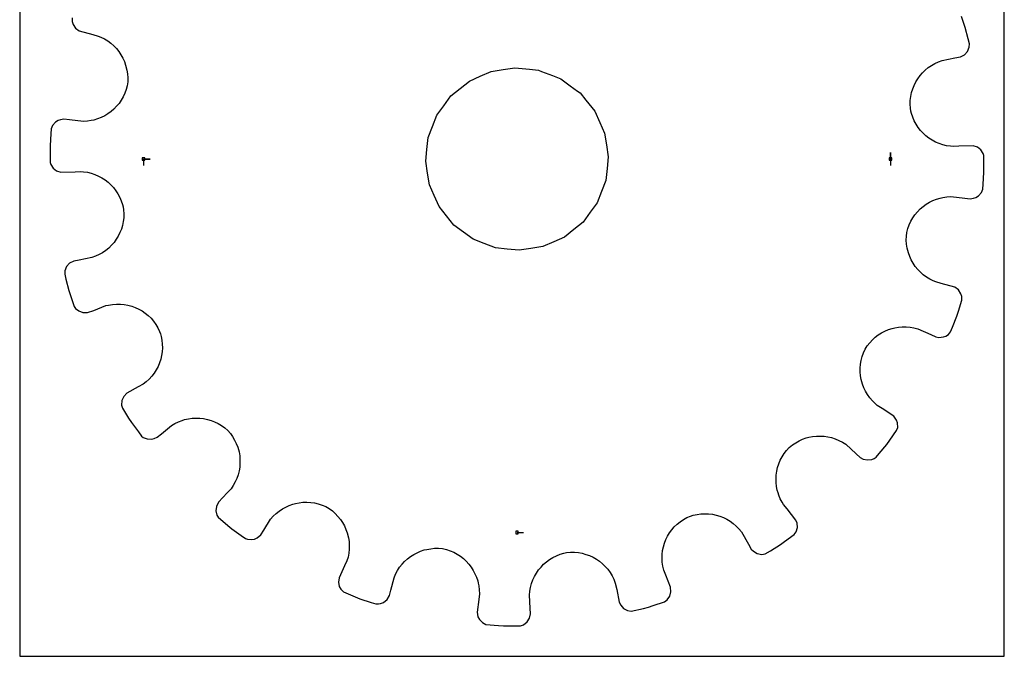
# Model space of a CAD drawing. Extents: x 0 to 216, y 0 to 279.
# Tile 1 of 2: x 0 to 216, y 0 to 140. Entities that reach past the tile are written whole.
import ezdxf

# ---------------------------------------------------------------- set-up
doc = ezdxf.new("R2010")
doc.units = 0

msp = doc.modelspace()

# ---------------------------------------------------------------- linework, layer by layer
at = {"layer": 'annotation', "color": 1}
for p, q in [((190.959435, 109.051908), (190.959435, 110.480658)), ((190.959435, 109.051908), (190.959435, 110.480658)), ((190.959435, 110.480658), (190.959435, 109.051908)), ((27.144382, 109.051908), (28.573132, 109.051908)), ((27.144382, 109.051908), (28.573132, 109.051908)), ((28.573132, 109.051908), (27.144382, 109.051908)), ((27.144382, 109.051908), (27.144382, 107.623158)), ((190.959435, 109.051908), (190.959435, 107.623158)), ((109.051908, 27.144382), (110.480658, 27.144382))]:
    msp.add_line(p, q, dxfattribs=at)
at = {"layer": 'boundary', "color": 5}
for p, q in [((11.487747, 139.978734), (11.481042, 139.232808)), ((11.481042, 139.232808), (11.710804, 138.585582)), ((11.710804, 138.585582), (12.244566, 137.77422)), ((207.338126, 137.87959), (206.516212, 140.323388)), ((12.244566, 137.77422), (13.03857, 137.184109)), ((13.03857, 137.184109), (16.040161, 136.323893)), ((16.040161, 136.323893), (17.222766, 136.019756)), ((17.222766, 136.019756), (17.787685, 135.777808)), ((207.966418, 135.379001), (207.338126, 137.87959)), ((17.787685, 135.777808), (18.565457, 135.387357)), ((18.565457, 135.387357), (19.298034, 134.936186)), ((19.298034, 134.936186), (19.982613, 134.428619)), ((19.982613, 134.428619), (20.616879, 133.868631)), ((20.616879, 133.868631), (21.198648, 133.26018)), ((208.237609, 134.299665), (207.966418, 135.379001)), ((208.200872, 133.554472), (208.237609, 134.299665)), ((21.198648, 133.26018), (21.72553, 132.607231)), ((21.72553, 132.607231), (22.195232, 131.91394)), ((22.195232, 131.91394), (22.605319, 131.184203)), ((206.25765, 131.458581), (207.15471, 131.923915)), ((207.15471, 131.923915), (207.818905, 132.648011)), ((207.818905, 132.648011), (208.200872, 133.554472)), ((22.605319, 131.184203), (22.953443, 130.422087)), ((22.953443, 130.422087), (23.23721, 129.631547)), ((23.23721, 129.631547), (23.513676, 128.569029)), ((199.224561, 129.103659), (199.923697, 129.588218)), ((199.923697, 129.588218), (200.668622, 130.014584)), ((200.668622, 130.014584), (201.455901, 130.379251)), ((201.455901, 130.379251), (202.283934, 130.677897)), ((202.283934, 130.677897), (205.059586, 131.223207)), ((205.059586, 131.223207), (206.25765, 131.458581)), ((23.513676, 128.569029), (23.640747, 127.728248)), ((23.640747, 127.728248), (23.695659, 126.872354)), ((197.424411, 127.340589), (197.972416, 127.975967)), ((197.972416, 127.975967), (198.573365, 128.564831)), ((198.573365, 128.564831), (199.224561, 129.103659)), ((23.676641, 126.005058), (23.580252, 125.131199)), ((23.695659, 126.872354), (23.676641, 126.005058)), ((196.125478, 125.194556), (196.498775, 125.945937)), ((196.498775, 125.945937), (196.932293, 126.662734)), ((196.932293, 126.662734), (197.424411, 127.340589)), ((23.055706, 123.465424), (22.693611, 122.687233)), ((23.352333, 124.281137), (23.055706, 123.465424)), ((23.580252, 125.131199), (23.352333, 124.281137)), ((195.397105, 122.770155), (195.572138, 123.60278)), ((195.572138, 123.60278), (195.815903, 124.412242)), ((195.815903, 124.412242), (196.125478, 125.194556)), ((21.787796, 121.255048), (21.251648, 120.606576)), ((22.269936, 121.949462), (21.787796, 121.255048)), ((22.693611, 122.687233), (22.269936, 121.949462)), ((195.263094, 121.050647), (195.293528, 121.917946)), ((195.308602, 120.171975), (195.263094, 121.050647)), ((195.293528, 121.917946), (195.397105, 122.770155)), ((19.353143, 118.967004), (18.635473, 118.532056)), ((20.030203, 119.4599), (19.353143, 118.967004)), ((20.664677, 120.007099), (20.030203, 119.4599)), ((21.251648, 120.606576), (20.664677, 120.007099)), ((195.433696, 119.570465), (195.308602, 120.171975)), ((195.562977, 119.060369), (195.433696, 119.570465)), ((195.832914, 118.239797), (195.562977, 119.060369)), ((7.827249, 117.131107), (7.183614, 116.387554)), ((8.424729, 117.468971), (7.827249, 117.131107)), ((8.983232, 117.664638), (8.424729, 117.468971)), ((9.679682, 117.780093), (8.983232, 117.664638)), ((10.891855, 117.633738), (9.679682, 117.780093)), ((13.9654, 117.303204), (10.891855, 117.633738)), ((14.839523, 117.354194), (13.9654, 117.303204)), ((15.694594, 117.47932), (14.839523, 117.354194)), ((16.28167, 117.601724), (15.694594, 117.47932)), ((17.096241, 117.846498), (16.28167, 117.601724)), ((17.882338, 118.157486), (17.096241, 117.846498)), ((18.635473, 118.532056), (17.882338, 118.157486)), ((196.169053, 117.453802), (195.832914, 118.239797)), ((196.568033, 116.705425), (196.169053, 117.453802)), ((197.026125, 115.997718), (196.568033, 116.705425)), ((6.843079, 114.579704), (6.6675, 112.007266)), ((6.918865, 115.690053), (6.843079, 114.579704)), ((7.183614, 116.387554), (6.918865, 115.690053)), ((197.540383, 115.333511), (197.026125, 115.997718)), ((198.106885, 114.71634), (197.540383, 115.333511)), ((198.72214, 114.149141), (198.106885, 114.71634)), ((199.383166, 113.634812), (198.72214, 114.149141)), ((200.086411, 113.17647), (199.383166, 113.634812)), ((200.827615, 112.777595), (200.086411, 113.17647)), ((201.603818, 112.441104), (200.827615, 112.777595)), ((202.411807, 112.169897), (201.603818, 112.441104)), ((6.6675, 112.007266), (6.679096, 110.894397)), ((6.679096, 110.894397), (6.705963, 108.316122)), ((203.247801, 111.967224), (202.411807, 112.169897)), ((204.108173, 111.83632), (203.247801, 111.967224)), ((204.720204, 111.78074), (204.108173, 111.83632)), ((205.938854, 111.856936), (204.720204, 111.78074)), ((209.059436, 111.966317), (205.938854, 111.856936)), ((209.997138, 111.650412), (209.059436, 111.966317)), ((210.754893, 111.043888), (209.997138, 111.650412)), ((211.241202, 110.28477), (210.754893, 111.043888)), ((211.397854, 109.787695), (211.241202, 110.28477)), ((6.705963, 108.316122), (6.862615, 107.819047)), ((211.42472, 107.20942), (211.397854, 109.787695)), ((6.862615, 107.819047), (7.348924, 107.059928)), ((7.348924, 107.059928), (8.106679, 106.453404)), ((8.106679, 106.453404), (9.04438, 106.1375)), ((9.04438, 106.1375), (12.164963, 106.246881)), ((12.164963, 106.246881), (13.383613, 106.323076)), ((13.383613, 106.323076), (13.995644, 106.267497)), ((13.995644, 106.267497), (14.856016, 106.136592)), ((14.856016, 106.136592), (15.69201, 105.93392)), ((15.69201, 105.93392), (16.499998, 105.662712)), ((211.260737, 103.524113), (211.436317, 106.096551)), ((211.436317, 106.096551), (211.42472, 107.20942)), ((16.499998, 105.662712), (17.276202, 105.326222)), ((17.276202, 105.326222), (18.017406, 104.927346)), ((18.017406, 104.927346), (18.720651, 104.469004)), ((18.720651, 104.469004), (19.381677, 103.954676)), ((19.381677, 103.954676), (19.996932, 103.387477)), ((19.996932, 103.387477), (20.563434, 102.770306)), ((20.563434, 102.770306), (21.077692, 102.106099)), ((21.077692, 102.106099), (21.535784, 101.398392)), ((210.276567, 100.97271), (210.920203, 101.716262)), ((210.920203, 101.716262), (211.184952, 102.413764)), ((211.184952, 102.413764), (211.260737, 103.524113)), ((21.535784, 101.398392), (21.934764, 100.650015)), ((21.934764, 100.650015), (22.270903, 99.86402)), ((22.270903, 99.86402), (22.54084, 99.043447)), ((198.750674, 99.136813), (199.468344, 99.571761)), ((199.468344, 99.571761), (200.221479, 99.946331)), ((200.221479, 99.946331), (201.007576, 100.257319)), ((201.007576, 100.257319), (201.822147, 100.502093)), ((201.822147, 100.502093), (202.409223, 100.624496)), ((202.409223, 100.624496), (203.264293, 100.749623)), ((203.264293, 100.749623), (204.138417, 100.800612)), ((204.138417, 100.800612), (207.211962, 100.470079)), ((207.211962, 100.470079), (208.424135, 100.323724)), ((208.424135, 100.323724), (209.120585, 100.439179)), ((209.120585, 100.439179), (209.679088, 100.634846)), ((209.679088, 100.634846), (210.276567, 100.97271)), ((22.54084, 99.043447), (22.670121, 98.533352)), ((22.670121, 98.533352), (22.795215, 97.931842)), ((22.795215, 97.931842), (22.840723, 97.053169)), ((196.316021, 96.848769), (196.852169, 97.49724)), ((196.852169, 97.49724), (197.43914, 98.096717)), ((197.43914, 98.096717), (198.073614, 98.643917)), ((198.073614, 98.643917), (198.750674, 99.136813)), ((22.706711, 95.333662), (22.531679, 94.501037)), ((22.810289, 96.185871), (22.706711, 95.333662)), ((22.840723, 97.053169), (22.810289, 96.185871)), ((195.048111, 94.638393), (195.410206, 95.416584)), ((195.410206, 95.416584), (195.833881, 96.154355)), ((195.833881, 96.154355), (196.316021, 96.848769)), ((21.978338, 92.90926), (21.605042, 92.15788)), ((22.287914, 93.691575), (21.978338, 92.90926)), ((22.531679, 94.501037), (22.287914, 93.691575)), ((194.427176, 92.098759), (194.523565, 92.972617)), ((194.523565, 92.972617), (194.751484, 93.822679)), ((194.751484, 93.822679), (195.048111, 94.638393)), ((20.679407, 90.763228), (20.131401, 90.12785)), ((21.171524, 91.441083), (20.679407, 90.763228)), ((21.605042, 92.15788), (21.171524, 91.441083)), ((194.408158, 91.231463), (194.427176, 92.098759)), ((194.46307, 90.375569), (194.408158, 91.231463)), ((18.879256, 89.000158), (18.18012, 88.515598)), ((19.530452, 89.538986), (18.879256, 89.000158)), ((20.131401, 90.12785), (19.530452, 89.538986)), ((194.590141, 89.534788), (194.46307, 90.375569)), ((194.866608, 88.47227), (194.590141, 89.534788)), ((11.846168, 86.645235), (10.949107, 86.179902)), ((13.044231, 86.880609), (11.846168, 86.645235)), ((15.819883, 87.425919), (13.044231, 86.880609)), ((16.647916, 87.724566), (15.819883, 87.425919)), ((17.435195, 88.089232), (16.647916, 87.724566)), ((18.18012, 88.515598), (17.435195, 88.089232)), ((195.150374, 87.68173), (194.866608, 88.47227)), ((195.498498, 86.919613), (195.150374, 87.68173)), ((195.908585, 86.189876), (195.498498, 86.919613)), ((9.902945, 84.549345), (9.866207, 83.804152)), ((10.284912, 85.455806), (9.902945, 84.549345)), ((10.949107, 86.179902), (10.284912, 85.455806)), ((196.378287, 85.496585), (195.908585, 86.189876)), ((196.905169, 84.843637), (196.378287, 85.496585)), ((197.486938, 84.235186), (196.905169, 84.843637)), ((198.121204, 83.675198), (197.486938, 84.235186)), ((9.866207, 83.804152), (10.137399, 82.724815)), ((10.137399, 82.724815), (10.765691, 80.224227)), ((198.805783, 83.167631), (198.121204, 83.675198)), ((199.538359, 82.71646), (198.805783, 83.167631)), ((200.316132, 82.326009), (199.538359, 82.71646)), ((200.881051, 82.08406), (200.316132, 82.326009)), ((202.063656, 81.779923), (200.881051, 82.08406)), ((10.765691, 80.224227), (11.587604, 77.780429)), ((205.065247, 80.919708), (202.063656, 81.779923)), ((205.859251, 80.329597), (205.065247, 80.919708)), ((206.393012, 79.518235), (205.859251, 80.329597)), ((11.587604, 77.780429), (11.942369, 76.725604)), ((205.844933, 75.664634), (206.61607, 78.125083)), ((206.622774, 78.871009), (206.393012, 79.518235)), ((206.61607, 78.125083), (206.622774, 78.871009)), ((11.942369, 76.725604), (12.245119, 76.301409)), ((12.245119, 76.301409), (12.94233, 75.729568)), ((12.94233, 75.729568), (13.850502, 75.386712)), ((14.839845, 75.376059), (16.278633, 75.853113)), ((16.278633, 75.853113), (18.909097, 76.893435)), ((18.909097, 76.893435), (19.508382, 77.029829)), ((19.508382, 77.029829), (20.367171, 77.170981)), ((20.367171, 77.170981), (21.224828, 77.236461)), ((21.224828, 77.236461), (22.077051, 77.228303)), ((22.077051, 77.228303), (22.919467, 77.148146)), ((22.919467, 77.148146), (23.747884, 76.998044)), ((23.747884, 76.998044), (24.557859, 76.779367)), ((24.557859, 76.779367), (25.345254, 76.494447)), ((25.345254, 76.494447), (26.105952, 76.145228)), ((26.105952, 76.145228), (26.835565, 75.733354)), ((26.835565, 75.733354), (27.529695, 75.260465)), ((205.512085, 74.602622), (205.844933, 75.664634)), ((13.850502, 75.386712), (14.839845, 75.376059)), ((27.529695, 75.260465), (28.184339, 74.729049)), ((28.184339, 74.729049), (28.795158, 74.140644)), ((28.795158, 74.140644), (29.357643, 73.496727)), ((29.357643, 73.496727), (29.867805, 72.799778)), ((204.550237, 72.210302), (205.512085, 74.602622)), ((29.867805, 72.799778), (30.321495, 72.05176)), ((30.321495, 72.05176), (30.673188, 71.247565)), ((30.673188, 71.247565), (30.840337, 70.748221)), ((188.984145, 70.931022), (189.728123, 71.319472)), ((189.728123, 71.319472), (190.500415, 71.64417)), ((190.500415, 71.64417), (191.296406, 71.903665)), ((191.296406, 71.903665), (191.86705, 72.03781)), ((191.86705, 72.03781), (192.694868, 72.181678)), ((192.694868, 72.181678), (193.535171, 72.255804)), ((193.535171, 72.255804), (194.383287, 72.258603)), ((194.383287, 72.258603), (195.235451, 72.188201)), ((195.235451, 72.188201), (196.087407, 72.042929)), ((196.087407, 72.042929), (196.934522, 71.821266)), ((196.934522, 71.821266), (199.755647, 70.557006)), ((204.135072, 71.177698), (204.550237, 72.210302)), ((30.840337, 70.748221), (31.007427, 70.165423)), ((31.007427, 70.165423), (31.171905, 69.323214)), ((31.171905, 69.323214), (31.262641, 68.477194)), ((186.38511, 68.769546), (186.970191, 69.397578)), ((186.970191, 69.397578), (187.600849, 69.968435)), ((187.600849, 69.968435), (188.274311, 70.479801)), ((188.274311, 70.479801), (188.984145, 70.931022)), ((199.755647, 70.557006), (200.863343, 70.043172)), ((200.863343, 70.043172), (201.561365, 69.937842)), ((201.561365, 69.937842), (202.535524, 70.028846)), ((202.535524, 70.028846), (203.079681, 70.241068)), ((203.079681, 70.241068), (203.667504, 70.596273)), ((203.667504, 70.596273), (204.135072, 71.177698)), ((31.280987, 67.63192), (31.228193, 66.79205)), ((31.262641, 68.477194), (31.280987, 67.63192)), ((185.010226, 66.545754), (185.371492, 67.347509)), ((185.371492, 67.347509), (185.850843, 68.085542)), ((185.850843, 68.085542), (186.38511, 68.769546)), ((30.914324, 65.146261), (30.655845, 64.349559)), ((31.105624, 65.962164), (30.914324, 65.146261)), ((31.228193, 66.79205), (31.105624, 65.962164)), ((184.372344, 64.057257), (184.511286, 64.896224)), ((184.511286, 64.896224), (184.723508, 65.727296)), ((184.723508, 65.727296), (185.010226, 66.545754)), ((29.941923, 62.830319), (29.488768, 62.11642)), ((30.331352, 63.575996), (29.941923, 62.830319)), ((30.655845, 64.349559), (30.331352, 63.575996)), ((184.305998, 63.214724), (184.372344, 64.057257)), ((184.310351, 62.373489), (184.305998, 63.214724)), ((28.397215, 60.804286), (27.760848, 60.214079)), ((28.973329, 61.43959), (28.397215, 60.804286)), ((29.488768, 62.11642), (28.973329, 61.43959)), ((184.384858, 61.538138), (184.310351, 62.373489)), ((184.528789, 60.712905), (184.384858, 61.538138)), ((184.82531, 59.664076), (184.528789, 60.712905)), ((25.999165, 59.080015), (23.527758, 57.703574)), ((27.065907, 59.674132), (25.999165, 59.080015)), ((27.760848, 60.214079), (27.065907, 59.674132)), ((185.124792, 58.880166), (184.82531, 59.664076)), ((185.490025, 58.121775), (185.124792, 58.880166)), ((22.81837, 56.983636), (22.410396, 56.089866)), ((23.527758, 57.703574), (22.81837, 56.983636)), ((185.920326, 57.393095), (185.490025, 58.121775)), ((186.4144, 56.698866), (185.920326, 57.393095)), ((186.971679, 56.043475), (186.4144, 56.698866)), ((22.410396, 56.089866), (22.327046, 55.109992)), ((22.327046, 55.109992), (22.522687, 54.389967)), ((22.522687, 54.389967), (23.892707, 52.205643)), ((187.590712, 55.431784), (186.971679, 56.043475)), ((188.05299, 55.02727), (187.590712, 55.431784)), ((189.083722, 54.372586), (188.05299, 55.02727)), ((191.672713, 52.626842), (189.083722, 54.372586)), ((23.892707, 52.205643), (24.484053, 51.262817)), ((35.596777, 51.746197), (36.16809, 51.909575)), ((36.16809, 51.909575), (36.993941, 52.093438)), ((36.993941, 52.093438), (37.828054, 52.206299)), ((37.828054, 52.206299), (38.666141, 52.248982)), ((38.666141, 52.248982), (39.502958, 52.221244)), ((39.502958, 52.221244), (40.334365, 52.124198)), ((40.334365, 52.124198), (41.155504, 51.957835)), ((41.155504, 51.957835), (41.961701, 51.722503)), ((192.24571, 51.820101), (191.672713, 52.626842)), ((192.494306, 51.180118), (192.24571, 51.820101)), ((24.484053, 51.262817), (26.021293, 49.192755)), ((31.078248, 48.809463), (33.25853, 50.611716)), ((33.25853, 50.611716), (34.014018, 51.062288)), ((34.014018, 51.062288), (34.794942, 51.440379)), ((34.794942, 51.440379), (35.596777, 51.746197)), ((41.961701, 51.722503), (42.748686, 51.419553)), ((42.748686, 51.419553), (43.511299, 51.048378)), ((43.511299, 51.048378), (44.24521, 50.60997)), ((44.24521, 50.60997), (44.945795, 50.104732)), ((44.945795, 50.104732), (45.608411, 49.533221)), ((192.284139, 49.489675), (192.520868, 50.197162)), ((192.520868, 50.197162), (192.494306, 51.180118)), ((26.021293, 49.192755), (26.684817, 48.299248)), ((26.684817, 48.299248), (27.103608, 47.989114)), ((27.103608, 47.989114), (27.943263, 47.660995)), ((27.943263, 47.660995), (28.912979, 47.615533)), ((28.912979, 47.615533), (29.48869, 47.752534)), ((29.48869, 47.752534), (30.137167, 48.031551)), ((30.137167, 48.031551), (31.078248, 48.809463)), ((45.608411, 49.533221), (46.191465, 48.877321)), ((46.191465, 48.877321), (46.697518, 48.168679)), ((46.697518, 48.168679), (47.134738, 47.427279)), ((170.902931, 47.260285), (171.679431, 47.608015)), ((171.679431, 47.608015), (172.477525, 47.886665)), ((172.477525, 47.886665), (173.046382, 48.033103)), ((173.046382, 48.033103), (173.869771, 48.194052)), ((173.869771, 48.194052), (174.702298, 48.285255)), ((174.702298, 48.285255), (175.539131, 48.30665)), ((175.539131, 48.30665), (176.375665, 48.258167)), ((176.375665, 48.258167), (177.207174, 48.139484)), ((177.207174, 48.139484), (178.029419, 47.950246)), ((178.029419, 47.950246), (178.837055, 47.690545)), ((178.837055, 47.690545), (179.625961, 47.36009)), ((190.790355, 47.38802), (192.284139, 49.489675)), ((47.134738, 47.427279), (47.503176, 46.658498)), ((47.503176, 46.658498), (47.802653, 45.866914)), ((47.802653, 45.866914), (48.09631, 44.811897)), ((168.157497, 45.153854), (168.748902, 45.804613)), ((168.748902, 45.804613), (169.432641, 46.358442)), ((169.432641, 46.358442), (170.152032, 46.843874)), ((170.152032, 46.843874), (170.902931, 47.260285)), ((179.625961, 47.36009), (180.391377, 46.958648)), ((180.391377, 46.958648), (181.128462, 46.486136)), ((181.128462, 46.486136), (183.420875, 44.412026)), ((188.491457, 44.502919), (190.145588, 46.480876)), ((190.145588, 46.480876), (190.790355, 47.38802)), ((48.09631, 44.811897), (48.23624, 43.984626)), ((48.23624, 43.984626), (48.306412, 43.14983)), ((166.781706, 42.984098), (167.173591, 43.738857)), ((167.173591, 43.738857), (167.632079, 44.463768)), ((167.632079, 44.463768), (168.157497, 45.153854)), ((183.420875, 44.412026), (184.315602, 43.581051)), ((184.315602, 43.581051), (184.946529, 43.265414)), ((184.946529, 43.265414), (185.901312, 43.050789)), ((186.864675, 43.173186), (187.341522, 43.363796)), ((187.341522, 43.363796), (187.777479, 43.649167)), ((187.777479, 43.649167), (188.491457, 44.502919)), ((48.237196, 41.476092), (48.097308, 40.646533)), ((48.306752, 42.312118), (48.237196, 41.476092)), ((48.306412, 43.14983), (48.306752, 42.312118)), ((166.015127, 40.584444), (166.202464, 41.401992)), ((166.202464, 41.401992), (166.458511, 42.203291)), ((166.458511, 42.203291), (166.781706, 42.984098)), ((185.901312, 43.050789), (186.864675, 43.173186)), ((47.605848, 39.024752), (47.254013, 38.241798)), ((47.88677, 39.827445), (47.605848, 39.024752)), ((48.097308, 40.646533), (47.88677, 39.827445)), ((165.848324, 38.919068), (165.897356, 39.754984)), ((165.869919, 38.080165), (165.848324, 38.919068)), ((165.897356, 39.754984), (166.015127, 40.584444)), ((46.337213, 36.755828), (45.506239, 35.861101)), ((46.831158, 37.483952), (46.337213, 36.755828)), ((47.254013, 38.241798), (46.831158, 37.483952)), ((165.961457, 37.243967), (165.869919, 38.080165)), ((166.123722, 36.414687), (165.961457, 37.243967)), ((45.506239, 35.861101), (43.581052, 33.788215)), ((166.2871, 35.843375), (166.123722, 36.414687)), ((166.449823, 35.355026), (166.2871, 35.843375)), ((166.777431, 34.559495), (166.449823, 35.355026)), ((167.177375, 33.786241), (166.777431, 34.559495)), ((43.129174, 32.884959), (43.016955, 31.907935)), ((43.581052, 33.788215), (43.129174, 32.884959)), ((57.605793, 32.326659), (58.34449, 32.737727)), ((58.34449, 32.737727), (59.111381, 33.083177)), ((59.111381, 33.083177), (59.902637, 33.362818)), ((59.902637, 33.362818), (60.468612, 33.511047)), ((60.468612, 33.511047), (61.289333, 33.675564)), ((61.289333, 33.675564), (62.121633, 33.771003)), ((62.121633, 33.771003), (62.961094, 33.796506)), ((62.961094, 33.796506), (63.803236, 33.751476)), ((63.803236, 33.751476), (64.643278, 33.634421)), ((64.643278, 33.634421), (65.476731, 33.444293)), ((65.476731, 33.444293), (66.298992, 33.180035)), ((66.298992, 33.180035), (67.105782, 32.841245)), ((67.105782, 32.841245), (67.863027, 32.397497)), ((67.863027, 32.397497), (68.563321, 31.879786)), ((167.492101, 33.25853), (167.177375, 33.786241)), ((168.270013, 32.317448), (167.492101, 33.25853)), ((43.016955, 31.907935), (43.24062, 30.950468)), ((43.24062, 30.950468), (43.525991, 30.514511)), ((43.525991, 30.514511), (45.627124, 28.672206)), ((55.02727, 30.050827), (55.606385, 30.712639)), ((55.606385, 30.712639), (56.232138, 31.313208)), ((56.232138, 31.313208), (56.900321, 31.851801)), ((56.900321, 31.851801), (57.605793, 32.326659)), ((68.563321, 31.879786), (69.208228, 31.310026)), ((69.208228, 31.310026), (69.796323, 30.693109)), ((69.796323, 30.693109), (70.325626, 30.032552)), ((145.51891, 30.016758), (146.28218, 30.453029)), ((146.28218, 30.453029), (147.104041, 30.768215)), ((147.104041, 30.768215), (147.686839, 30.935306)), ((147.686839, 30.935306), (148.52668, 31.122315)), ((148.52668, 31.122315), (149.37155, 31.235285)), ((149.37155, 31.235285), (150.217049, 31.275456)), ((150.217049, 31.275456), (151.058548, 31.24411)), ((151.058548, 31.24411), (151.891445, 31.142578)), ((151.891445, 31.142578), (152.711563, 30.972)), ((152.711563, 30.972), (153.514054, 30.733775)), ((153.514054, 30.733775), (154.294594, 30.429186)), ((154.294594, 30.429186), (155.048679, 30.059334)), ((170.192699, 29.857262), (168.270013, 32.317448)), ((45.627124, 28.672206), (46.480876, 27.958229)), ((53.510509, 27.662845), (55.02727, 30.050827)), ((70.325626, 30.032552), (70.79498, 29.333684)), ((70.79498, 29.333684), (71.202356, 28.600001)), ((71.202356, 28.600001), (71.546274, 27.836245)), ((142.991429, 27.735628), (143.54023, 28.378018)), ((143.54023, 28.378018), (144.145729, 28.975209)), ((144.145729, 28.975209), (144.806227, 29.522714)), ((144.806227, 29.522714), (145.51891, 30.016758)), ((155.048679, 30.059334), (155.772159, 29.625392)), ((155.772159, 29.625392), (156.460165, 29.128732)), ((156.460165, 29.128732), (157.107989, 28.570912)), ((157.107989, 28.570912), (157.711792, 27.952711)), ((170.471716, 29.208785), (170.192699, 29.857262)), ((170.248567, 27.284372), (170.526669, 28.227662)), ((170.526669, 28.227662), (170.471716, 29.208785)), ((46.480876, 27.958229), (48.582532, 26.464445)), ((48.582532, 26.464445), (49.489675, 25.819678)), ((51.456355, 25.716813), (52.096338, 25.965409)), ((52.096338, 25.965409), (52.855825, 26.632114)), ((52.855825, 26.632114), (53.510509, 27.662845)), ((71.546274, 27.836245), (71.825428, 27.047399)), ((71.825428, 27.047399), (72.095712, 25.990459)), ((72.095712, 25.990459), (72.218783, 25.157949)), ((141.701214, 25.580491), (142.069681, 26.332758)), ((142.069681, 26.332758), (142.50029, 27.052594)), ((142.50029, 27.052594), (142.991429, 27.735628)), ((157.711792, 27.952711), (158.266893, 27.275429)), ((158.266893, 27.275429), (159.806126, 24.594499)), ((167.734507, 25.147577), (169.804569, 26.684817)), ((169.804569, 26.684817), (170.248567, 27.284372)), ((49.489675, 25.819678), (49.983857, 25.654322)), ((49.983857, 25.654322), (50.883759, 25.601503)), ((50.883759, 25.601503), (51.456355, 25.716813)), ((72.218783, 25.157949), (72.271783, 24.314283)), ((72.271783, 24.314283), (72.252914, 23.464246)), ((140.98634, 23.172446), (141.157325, 23.996262)), ((141.157325, 23.996262), (141.396587, 24.800262)), ((141.396587, 24.800262), (141.701214, 25.580491)), ((159.806126, 24.594499), (160.400243, 23.527758)), ((164.656676, 23.114033), (166.841, 24.484053)), ((166.841, 24.484053), (167.734507, 25.147577)), ((71.992281, 21.759693), (71.747449, 20.91446)), ((72.160268, 22.611164), (71.992281, 21.759693)), ((72.252914, 23.464246), (72.160268, 22.611164)), ((85.031376, 21.369214), (85.697385, 21.879327)), ((85.697385, 21.879327), (86.402452, 22.331586)), ((86.402452, 22.331586), (87.142838, 22.723471)), ((87.142838, 22.723471), (87.914333, 23.052707)), ((87.914333, 23.052707), (88.713094, 23.316847)), ((88.713094, 23.316847), (89.28705, 23.454333)), ((89.28705, 23.454333), (90.122076, 23.602436)), ((90.122076, 23.602436), (90.973413, 23.679103)), ((90.973413, 23.679103), (91.837271, 23.682374)), ((91.837271, 23.682374), (92.709152, 23.609313)), ((92.709152, 23.609313), (93.566389, 23.42105)), ((93.566389, 23.42105), (94.392458, 23.145138)), ((94.392458, 23.145138), (95.181962, 22.802782)), ((95.181962, 22.802782), (95.931919, 22.397673)), ((95.931919, 22.397673), (96.639405, 21.933159)), ((96.639405, 21.933159), (97.301728, 21.413294)), ((116.202169, 21.227888), (116.922646, 21.668682)), ((116.922646, 21.668682), (117.683067, 22.049613)), ((117.683067, 22.049613), (118.4801, 22.36642)), ((118.4801, 22.36642), (119.310833, 22.616125)), ((119.310833, 22.616125), (119.912343, 22.74122)), ((119.912343, 22.74122), (120.78573, 22.827002)), ((120.78573, 22.827002), (121.656458, 22.819465)), ((121.656458, 22.819465), (122.513217, 22.737939)), ((122.513217, 22.737939), (123.351746, 22.584451)), ((123.351746, 22.584451), (124.168192, 22.361408)), ((124.168192, 22.361408), (124.958691, 22.071674)), ((124.958691, 22.071674), (125.719398, 21.71759)), ((125.719398, 21.71759), (126.446622, 21.302228)), ((140.854422, 21.483215), (140.884618, 22.33337)), ((140.884618, 22.33337), (140.98634, 23.172446)), ((160.400243, 23.527758), (160.903122, 23.032248)), ((160.903122, 23.032248), (161.744482, 22.533398)), ((161.744482, 22.533398), (162.698396, 22.352176)), ((162.698396, 22.352176), (163.496765, 22.463702)), ((163.496765, 22.463702), (164.656676, 23.114033)), ((71.233615, 19.806764), (70.043172, 17.240474)), ((71.747449, 20.91446), (71.233615, 19.806764)), ((82.839915, 18.795921), (83.309084, 19.514762)), ((83.309084, 19.514762), (83.833224, 20.184552)), ((83.833224, 20.184552), (84.408686, 20.803485)), ((84.408686, 20.803485), (85.031376, 21.369214)), ((97.301728, 21.413294), (97.915977, 20.841647)), ((97.915977, 20.841647), (98.478938, 20.221495)), ((98.478938, 20.221495), (98.988206, 19.557275)), ((98.988206, 19.557275), (99.440625, 18.851848)), ((113.778325, 18.929146), (114.309198, 19.577005)), ((114.309198, 19.577005), (114.892076, 20.178186)), ((114.892076, 20.178186), (115.524049, 20.72972)), ((115.524049, 20.72972), (116.202169, 21.227888)), ((126.446622, 21.302228), (127.136218, 20.827779)), ((127.136218, 20.827779), (127.784403, 20.296623)), ((127.784403, 20.296623), (128.38729, 19.711636)), ((128.38729, 19.711636), (128.941204, 19.07559)), ((140.897321, 20.626201), (140.854422, 21.483215)), ((141.015115, 19.767053), (140.897321, 20.626201)), ((141.210382, 18.909097), (141.015115, 19.767053)), ((82.08406, 17.222766), (82.430442, 18.031522)), ((82.430442, 18.031522), (82.839915, 18.795921)), ((99.440625, 18.851848), (99.833399, 18.109406)), ((99.833399, 18.109406), (100.163557, 17.333247)), ((100.163557, 17.333247), (100.428294, 16.52726)), ((112.529006, 16.740946), (112.884894, 17.507235)), ((112.884894, 17.507235), (113.302324, 18.237612)), ((113.302324, 18.237612), (113.778325, 18.929146)), ((128.941204, 19.07559), (129.442125, 18.390907)), ((129.442125, 18.390907), (129.886036, 17.659788)), ((129.886036, 17.659788), (130.269305, 16.885278)), ((141.659419, 17.773701), (141.210382, 18.909097)), ((142.699741, 15.143238), (141.659419, 17.773701)), ((70.043172, 17.240474), (69.892378, 16.241163)), ((69.892378, 16.241163), (70.087751, 15.27786)), ((70.087751, 15.27786), (70.442955, 14.690037)), ((81.379441, 14.482927), (82.08406, 17.222766)), ((100.428294, 16.52726), (100.554926, 16.028268)), ((100.554926, 16.028268), (100.67733, 15.441193)), ((100.67733, 15.441193), (100.780827, 14.579823)), ((111.86031, 14.259816), (112.013372, 15.113355)), ((112.013372, 15.113355), (112.237458, 15.941776)), ((112.237458, 15.941776), (112.529006, 16.740946)), ((130.269305, 16.885278), (130.587856, 16.069532)), ((130.587856, 16.069532), (130.913271, 14.621819)), ((142.792666, 14.136949), (142.699741, 15.143238)), ((70.442955, 14.690037), (71.0024, 14.109715)), ((71.0024, 14.109715), (73.570018, 13.006897)), ((73.570018, 13.006897), (74.602622, 12.591732)), ((80.559224, 12.432148), (81.075305, 13.300322)), ((81.075305, 13.300322), (81.379441, 14.482927)), ((100.809153, 13.700195), (100.662797, 12.488022)), ((100.780827, 14.579823), (100.809153, 13.700195)), ((111.780741, 13.383613), (111.86031, 14.259816)), ((111.957269, 10.560267), (111.780741, 13.383613)), ((130.913271, 14.621819), (131.458581, 11.846167)), ((141.985505, 12.375795), (142.542044, 13.186866)), ((142.542044, 13.186866), (142.792666, 14.136949)), ((74.602622, 12.591732), (77.063072, 11.820595)), ((77.063072, 11.820595), (78.125083, 11.487747)), ((78.125083, 11.487747), (78.646115, 11.483064)), ((78.646115, 11.483064), (79.150373, 11.580215)), ((79.150373, 11.580215), (79.7976, 11.809977)), ((79.7976, 11.809977), (80.559224, 12.432148)), ((100.662797, 12.488022), (100.323724, 9.679682)), ((131.458581, 11.846167), (131.783619, 11.219568)), ((131.783619, 11.219568), (132.429698, 10.485165)), ((137.87959, 10.765691), (138.934414, 11.120456)), ((138.934414, 11.120456), (141.378213, 11.94237)), ((141.378213, 11.94237), (141.985505, 12.375795)), ((100.323724, 9.679682), (100.489013, 8.682621)), ((100.489013, 8.682621), (100.826877, 8.085142)), ((111.810752, 8.355746), (112.033465, 9.341617)), ((112.033465, 9.341617), (111.957269, 10.560267)), ((132.429698, 10.485165), (133.281177, 10.018107)), ((133.281177, 10.018107), (134.074992, 9.877284)), ((134.074992, 9.877284), (136.800253, 10.4945)), ((136.800253, 10.4945), (137.87959, 10.765691)), ((100.826877, 8.085142), (101.492084, 7.377669)), ((101.492084, 7.377669), (102.203469, 6.998686)), ((102.203469, 6.998686), (104.986202, 6.743286)), ((104.986202, 6.743286), (106.096551, 6.6675)), ((106.096551, 6.6675), (108.674826, 6.694366)), ((108.674826, 6.694366), (109.787695, 6.705963)), ((109.787695, 6.705963), (110.499323, 6.930231)), ((110.499323, 6.930231), (111.278941, 7.529645)), ((111.278941, 7.529645), (111.810752, 8.355746))]:
    msp.add_line(p, q, dxfattribs=at)
at = {"layer": 'frame', "color": 5}
for p, q in [((0, 279.4), (0, 0)), ((215.9, 0), (215.9, 279.4)), ((0, 0), (215.9, 0))]:
    msp.add_line(p, q, dxfattribs=at)
at = {"layer": 'hole', "color": 5}
for p, q in [((100.997014, 127.199467), (103.415608, 128.268531)), ((103.415608, 128.268531), (106.02848, 128.675213)), ((106.02848, 128.675213), (108.5813, 129.072549)), ((108.5813, 129.072549), (111.800233, 128.725504)), ((111.800233, 128.725504), (113.77905, 128.512161)), ((113.77905, 128.512161), (114.42189, 128.263408)), ((114.42189, 128.263408), (116.81955, 127.33566)), ((96.574537, 124.496353), (98.634008, 126.154974)), ((98.634008, 126.154974), (100.997014, 127.199467)), ((116.81955, 127.33566), (118.654648, 126.625583)), ((118.654648, 126.625583), (120.730491, 125.108885)), ((94.562399, 122.875852), (96.574537, 124.496353)), ((120.730491, 125.108885), (122.319285, 123.948054)), ((122.319285, 123.948054), (122.875852, 123.541417)), ((122.875852, 123.541417), (124.124235, 121.99133)), ((93.00239, 120.740714), (94.562399, 122.875852)), ((124.124235, 121.99133), (126.095566, 119.543541)), ((91.478234, 118.654648), (93.00239, 120.740714)), ((126.095566, 119.543541), (127.224038, 117.051216)), ((90.52398, 116.188509), (91.478234, 118.654648)), ((127.224038, 117.051216), (128.268531, 114.688209)), ((89.591656, 113.77905), (90.52398, 116.188509)), ((128.268531, 114.688209), (128.665866, 112.135388)), ((89.308205, 111.149963), (89.591656, 113.77905)), ((89.031268, 108.5813), (89.308205, 111.149963)), ((128.665866, 112.135388), (129.072549, 109.522517)), ((27.430132, 109.337658), (26.858632, 109.337658)), ((26.858632, 109.337658), (26.858632, 108.766158)), ((26.858632, 108.766158), (27.430132, 108.766158)), ((27.430132, 108.766158), (27.430132, 109.337658)), ((89.43795, 105.968428), (89.031268, 108.5813)), ((129.072549, 109.522517), (128.795612, 106.953854)), ((191.245185, 109.337658), (190.673685, 109.337658)), ((190.673685, 109.337658), (190.673685, 108.766158)), ((190.673685, 108.766158), (191.245185, 108.766158)), ((191.245185, 108.766158), (191.245185, 109.337658)), ((89.835286, 103.415607), (89.43795, 105.968428)), ((128.795612, 106.953854), (128.51216, 104.324767)), ((128.51216, 104.324767), (127.579837, 101.915307)), ((90.879779, 101.052601), (89.835286, 103.415607)), ((127.579837, 101.915307), (126.625583, 99.449169)), ((91.948843, 98.634008), (90.879779, 101.052601)), ((126.625583, 99.449169), (125.101427, 97.363103)), ((93.569344, 96.62187), (91.948843, 98.634008)), ((125.101427, 97.363103), (123.541418, 95.227965)), ((95.227965, 94.562399), (93.569344, 96.62187)), ((123.541418, 95.227965), (121.52928, 93.607464)), ((97.314031, 93.038244), (95.227965, 94.562399)), ((99.449169, 91.478234), (97.314031, 93.038244)), ((121.52928, 93.607464), (119.469809, 91.948843)), ((101.858629, 90.545911), (99.449169, 91.478234)), ((117.106802, 90.904349), (114.688209, 89.835286)), ((119.469809, 91.948843), (117.106802, 90.904349)), ((104.324767, 89.591656), (101.858629, 90.545911)), ((106.89343, 89.314719), (104.324767, 89.591656)), ((109.522517, 89.031268), (106.89343, 89.314719)), ((112.075337, 89.428603), (109.522517, 89.031268)), ((114.688209, 89.835286), (112.075337, 89.428603)), ((109.337658, 27.430132), (108.766158, 27.430132)), ((108.766158, 27.430132), (108.766158, 26.858632)), ((108.766158, 26.858632), (109.337658, 26.858632)), ((109.337658, 26.858632), (109.337658, 27.430132))]:
    msp.add_line(p, q, dxfattribs=at)

doc.saveas('drawing.dxf')
